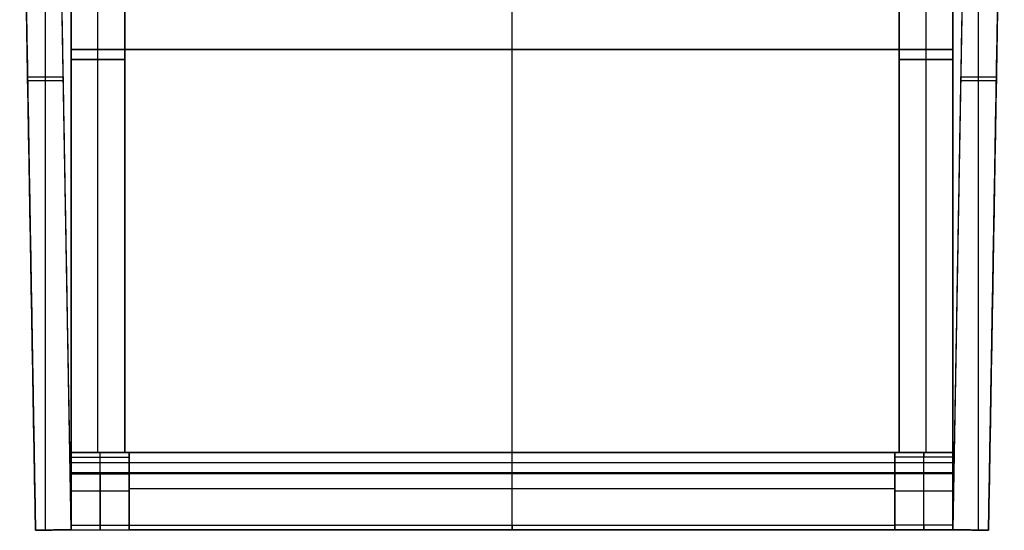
# Model space of a CAD drawing. Header units: millimetres. Extents: x -226 to 225, y -229 to 229.
# Tile 1 of 3: x -221 to 221, y -229 to 0. Entities that reach past the tile are written whole.
import ezdxf

# ---------------------------------------------------------------- set-up
doc = ezdxf.new("R2010")
doc.units = ezdxf.units.MM
doc.layers.add('Défaut', color=7, linetype='Continuous', true_color=0x000000)

msp = doc.modelspace()

# ---------------------------------------------------------------- linework, layer by layer
at = {"layer": 'Défaut'}
for p, q in [((-209.03, -228.5, 20.01), (-209.03, 176.99, 20.01)), ((209.03, -228.5, 20.01), (209.03, 176.99, 20.01)), ((-220.54, 175.52, 37.51), (-213.49, -228.58, 37.51)), ((-209.01, -228.5, 55.01), (-209.01, 174.05, 55.01)), ((-197.49, -228.3, 37.51), (-204.54, 175.52, 37.51)), ((-197.5, 176.2, 454.01), (-197.5, -202.8, 454.01)), ((-197.5, 176.2, 458.51), (-197.5, -202.8, 458.51)), ((0, -202.8, 457.01), (0, 176.2, 457.01)), ((0, -202.8, 451.01), (0, 176.2, 451.01)), ((0, -202.8, 460.01), (0, 176.2, 460.01)), ((0, -202.8, 457.01), (0, 176.2, 457.01)), ((204.54, 175.52, 37.51), (197.49, -228.3, 37.51)), ((197.5, -202.8, 454.01), (197.5, 176.2, 454.01)), ((197.5, -202.8, 458.51), (197.5, 176.2, 458.51)), ((209.01, -228.5, 55.01), (209.01, 174.05, 55.01)), ((213.49, -228.58, 37.51), (220.54, 175.52, 37.51)), ((-197.5, 158.2, 423.01), (-197.5, -193.8, 423.01)), ((-185.5, -193.8, 395.01), (-185.5, 158.2, 395.01)), ((-185.5, -193.8, 451.01), (-185.5, 158.2, 451.01)), ((-173.5, -193.8, 423.01), (-173.5, 158.2, 423.01)), ((173.5, 158.2, 423.01), (173.5, -193.8, 423.01)), ((185.5, -193.8, 451.01), (185.5, 158.2, 451.01)), ((185.5, -193.8, 395.01), (185.5, 158.2, 395.01)), ((197.5, -193.8, 423.01), (197.5, 158.2, 423.01)), ((-197.5, -13.3, 451.01), (-197.5, -13.3, 457.01)), ((-197.5, -13.3, 457.01), (197.5, -13.3, 457.01)), ((197.5, -13.3, 451.01), (-197.5, -13.3, 451.01)), ((-197.5, -13.3, 457.01), (-197.5, -13.3, 460.01)), ((-197.5, -13.3, 460.01), (197.5, -13.3, 460.01)), ((197.5, -13.3, 457.01), (-197.5, -13.3, 457.01)), ((197.5, -13.3, 451.01), (197.5, -13.3, 457.01)), ((197.5, -13.3, 457.01), (197.5, -13.3, 460.01)), ((-173.5, -17.8, 395.01), (-197.5, -17.8, 395.01)), ((-197.5, -17.8, 395.01), (-197.5, -17.8, 451.01)), ((-197.5, -17.8, 451.01), (-173.5, -17.8, 451.01)), ((-173.5, -17.8, 395.01), (-173.5, -17.8, 451.01)), ((173.5, -17.8, 451.01), (197.5, -17.8, 451.01)), ((197.5, -17.8, 395.01), (173.5, -17.8, 395.01)), ((173.5, -17.8, 395.01), (173.5, -17.8, 451.01)), ((197.5, -17.8, 395.01), (197.5, -17.8, 451.01)), ((-217.03, -25.79, 20.01), (-217.03, -25.79, 55.01)), ((-201.03, -25.79, 20.01), (-217.03, -25.79, 20.01)), ((-201.03, -25.65, 20.01), (-201.03, -25.65, 55.01)), ((201.03, -25.65, 20.01), (201.03, -25.65, 55.01)), ((217.03, -25.79, 20.01), (201.03, -25.79, 20.01)), ((217.03, -25.79, 20.01), (217.03, -25.79, 55.01)), ((-217, -27.26, 55.01), (-201, -27.26, 55.01)), ((201, -27.26, 55.01), (217, -27.26, 55.01)), ((-197.5, -193.8, 423.01), (-173.5, -193.8, 423.01)), ((-197.49, -193.8, 226.51), (-171.49, -193.8, 226.51)), ((-197.49, -193.8, 230.01), (-197.49, -228.3, 230.01)), ((-185.5, -193.8, 451.01), (-185.5, -193.8, 395.01)), ((-184.49, -193.8, 2.01), (-184.49, -193.8, 451.01)), ((-184.49, -202.8, 451.01), (-184.49, -193.8, 451.01)), ((-171.5, -193.8, 423.01), (171.5, -193.8, 423.01)), ((-171.5, -193.8, 427.51), (-171.5, -228.3, 427.51)), ((-171.49, -228.3, 230.01), (-171.49, -193.8, 230.01)), ((0, -202.8, 451.01), (0, -193.8, 451.01)), ((0, -193.8, 395.01), (0, -193.8, 451.01)), ((0, -226.3, 395.01), (0, -193.8, 395.01)), ((171.49, -193.8, 226.51), (197.49, -193.8, 226.51)), ((171.49, -193.8, 230.01), (171.49, -228.3, 230.01)), ((171.5, -228.3, 427.51), (171.5, -193.8, 427.51)), ((173.5, -193.8, 423.01), (197.5, -193.8, 423.01)), ((184.49, -202.8, 451.01), (184.49, -193.8, 451.01)), ((184.49, -193.8, 2.01), (184.49, -193.8, 451.01)), ((185.5, -193.8, 451.01), (185.5, -193.8, 395.01)), ((197.49, -228.3, 230.01), (197.49, -193.8, 230.01)), ((-197.49, -198.3, 451.01), (-171.49, -198.3, 451.01)), ((-184.49, -226.3, 0.01), (-184.49, -195.8, 0.01)), ((-171.5, -198.3, 451.01), (171.5, -198.3, 451.01)), ((171.49, -198.3, 451.01), (197.49, -198.3, 451.01)), ((184.49, -226.3, 0.01), (184.49, -195.8, 0.01)), ((-197.5, -202.8, 454.01), (197.5, -202.8, 454.01)), ((-197.5, -202.8, 458.51), (197.5, -202.8, 458.51)), ((-197.49, -202.8, 455.51), (-171.49, -202.8, 455.51)), ((-184.49, -202.8, 451.01), (-184.49, -202.8, 460.01)), ((-184.49, -203.3, 460.01), (-184.49, -202.8, 460.01)), ((-171.5, -202.8, 455.51), (171.5, -202.8, 455.51)), ((0, -202.8, 457.01), (0, -202.8, 451.01)), ((0, -202.8, 460.01), (0, -202.8, 457.01)), ((0, -203.3, 460.01), (0, -202.8, 460.01)), ((0, -202.8, 451.01), (0, -202.8, 460.01)), ((171.49, -202.8, 455.51), (197.49, -202.8, 455.51)), ((184.49, -203.3, 460.01), (184.49, -202.8, 460.01)), ((184.49, -202.8, 451.01), (184.49, -202.8, 460.01)), ((-197.49, -203.05, 460.01), (-171.49, -203.05, 460.01)), ((-171.5, -203.05, 460.01), (171.5, -203.05, 460.01)), ((171.49, -203.05, 460.01), (197.49, -203.05, 460.01)), ((-171.49, -211.05, 0.01), (-197.49, -211.05, 0.01)), ((-197.49, -211.05, 0.01), (-197.49, -211.05, 458.78)), ((171.5, -210.05, 395.01), (-171.5, -210.05, 395.01)), ((-171.5, -211.05, 395.01), (-171.5, -211.05, 458.78)), ((-171.49, -211.05, 0.01), (-171.49, -211.05, 458.78)), ((197.49, -211.05, 0.01), (171.49, -211.05, 0.01)), ((171.49, -211.05, 0.01), (171.49, -211.05, 458.78)), ((171.5, -211.05, 395.01), (171.5, -211.05, 458.78)), ((197.49, -211.05, 0.01), (197.49, -211.05, 458.78)), ((-197.49, -228.3, 37.51), (-213.49, -228.58, 37.51)), ((-205.49, -228.44, 55.01), (-205.49, -228.44, 20.01)), ((-197.49, -228.3, 218.51), (-171.49, -228.3, 218.51)), ((-184.49, -228.3, 435.01), (-184.49, -228.3, 2.01)), ((-171.5, -228.3, 416.01), (171.5, -228.3, 416.01)), ((0, -228.3, 435.01), (0, -228.3, 397.01)), ((171.49, -228.3, 218.51), (197.49, -228.3, 218.51)), ((184.49, -228.3, 435.01), (184.49, -228.3, 2.01)), ((213.49, -228.58, 37.51), (197.49, -228.3, 37.51)), ((205.49, -228.44, 55.01), (205.49, -228.44, 20.01))]:
    msp.add_line(p, q, dxfattribs=at)
at = {"layer": 'Défaut', "extrusion": (1, 0, 0)}
for centre, radius, start, end in [((-195.8, 2.01, -184.49), 2, 270, 0), ((-203.3, 435.01, -184.49), 25, 90, 180), ((-226.3, 2.01, -184.49), 2, 180, 270)]:
    msp.add_arc(centre, radius, start, end, dxfattribs=at)
at = {"layer": 'Défaut', "extrusion": (-1, 0, 0)}
for centre, radius, start, end in [((195.8, 2.01, -184.49), 2, 180, 270), ((203.3, 435.01), 25, 0, 90), ((203.3, 435.01, -184.49), 25, 0, 90), ((226.3, 397.01), 2, 270, 0), ((226.3, 2.01, -184.49), 2, 270, 0)]:
    msp.add_arc(centre, radius, start, end, dxfattribs=at)
at = {"layer": 'Défaut'}
for points in [[(-220.57, 176.99, 20.01), (-217.03, -25.79, 20.01), (-213.49, -228.58, 20.01)], [(-197.49, -228.3, 20.01), (-201.03, -25.65, 20.01), (-204.57, 176.99, 20.01)], [(204.57, 176.99, 20.01), (201.03, -25.65, 20.01), (197.49, -228.3, 20.01)], [(213.49, -228.58, 20.01), (217.03, -25.79, 20.01), (220.57, 176.99, 20.01)], [(-213.49, -228.58, 55.01), (-217, -27.26, 55.01), (-220.52, 174.05, 55.01)], [(-197.49, -228.3, 55.01), (-201, -27.12, 55.01), (-204.52, 174.05, 55.01)], [(-197.5, -202.8, 457.01), (-197.5, -13.3, 457.01), (-197.5, 176.2, 457.01)], [(-197.5, 176.2, 451.01), (-197.5, -13.3, 451.01), (-197.5, -202.8, 451.01)], [(-197.5, -202.8, 460.01), (-197.5, -13.3, 460.01), (-197.5, 176.2, 460.01)], [(-197.5, 176.2, 457.01), (-197.5, -13.3, 457.01), (-197.5, -202.8, 457.01)], [(204.52, 174.05, 55.01), (201, -27.12, 55.01), (197.49, -228.3, 55.01)], [(197.5, 176.2, 457.01), (197.5, -13.3, 457.01), (197.5, -202.8, 457.01)], [(197.5, -202.8, 451.01), (197.5, -13.3, 451.01), (197.5, 176.2, 451.01)], [(197.5, 176.2, 460.01), (197.5, -13.3, 460.01), (197.5, -202.8, 460.01)], [(197.5, -202.8, 457.01), (197.5, -13.3, 457.01), (197.5, 176.2, 457.01)], [(220.52, 174.05, 55.01), (217, -27.26, 55.01), (213.49, -228.58, 55.01)], [(-197.5, -193.8, 395.01), (-197.5, -17.8, 395.01), (-197.5, 158.2, 395.01)], [(-197.5, -193.8, 451.01), (-197.5, -17.8, 451.01), (-197.5, 158.2, 451.01)], [(-173.5, -193.8, 395.01), (-173.5, -17.8, 395.01), (-173.5, 158.2, 395.01)], [(-173.5, 158.2, 451.01), (-173.5, -17.8, 451.01), (-173.5, -193.8, 451.01)], [(173.5, 158.2, 451.01), (173.5, -17.8, 451.01), (173.5, -193.8, 451.01)], [(173.5, -193.8, 395.01), (173.5, -17.8, 395.01), (173.5, 158.2, 395.01)], [(197.5, -193.8, 451.01), (197.5, -17.8, 451.01), (197.5, 158.2, 451.01)], [(197.5, -193.8, 395.01), (197.5, -17.8, 395.01), (197.5, 158.2, 395.01)], [(-173.5, -193.8, 395.01), (-185.5, -193.8, 395.01), (-197.5, -193.8, 395.01)], [(-197.5, -193.8, 395.01), (-197.5, -193.8, 423.01), (-197.5, -193.8, 451.01)], [(-197.5, -193.8, 451.01), (-185.5, -193.8, 451.01), (-173.5, -193.8, 451.01)], [(-197.49, -193.8, 2.01), (-197.49, -193.8, 226.51), (-197.49, -193.8, 451.01)], [(-197.49, -193.8, 451.01), (-184.49, -193.8, 451.01), (-171.49, -193.8, 451.01)], [(-171.49, -193.8, 2.01), (-184.49, -193.8, 2.01), (-197.49, -193.8, 2.01)], [(-197.49, -193.8, 451.01), (-197.49, -198.3, 451.01), (-197.49, -202.8, 451.01)], [(-173.5, -193.8, 451.01), (-173.5, -193.8, 423.01), (-173.5, -193.8, 395.01)], [(171.5, -193.8, 451.01), (0, -193.8, 451.01), (-171.5, -193.8, 451.01)], [(-171.5, -193.8, 451.01), (-171.5, -198.3, 451.01), (-171.5, -202.8, 451.01)], [(171.5, -193.8, 395.01), (0, -193.8, 395.01), (-171.5, -193.8, 395.01)], [(-171.5, -193.8, 395.01), (-171.5, -193.8, 423.01), (-171.5, -193.8, 451.01)], [(-171.5, -226.3, 395.01), (-171.5, -210.05, 395.01), (-171.5, -193.8, 395.01)], [(-171.49, -193.8, 451.01), (-171.49, -193.8, 226.51), (-171.49, -193.8, 2.01)], [(-171.49, -202.8, 451.01), (-171.49, -198.3, 451.01), (-171.49, -193.8, 451.01)], [(171.49, -193.8, 2.01), (184.49, -193.8, 2.01), (197.49, -193.8, 2.01)], [(197.49, -193.8, 451.01), (184.49, -193.8, 451.01), (171.49, -193.8, 451.01)], [(171.49, -193.8, 451.01), (171.49, -198.3, 451.01), (171.49, -202.8, 451.01)], [(171.49, -193.8, 2.01), (171.49, -193.8, 226.51), (171.49, -193.8, 451.01)], [(171.5, -202.8, 451.01), (171.5, -198.3, 451.01), (171.5, -193.8, 451.01)], [(171.5, -193.8, 451.01), (171.5, -193.8, 423.01), (171.5, -193.8, 395.01)], [(171.5, -193.8, 395.01), (171.5, -210.05, 395.01), (171.5, -226.3, 395.01)], [(173.5, -193.8, 451.01), (185.5, -193.8, 451.01), (197.5, -193.8, 451.01)], [(197.5, -193.8, 395.01), (185.5, -193.8, 395.01), (173.5, -193.8, 395.01)], [(173.5, -193.8, 395.01), (173.5, -193.8, 423.01), (173.5, -193.8, 451.01)], [(197.49, -202.8, 451.01), (197.49, -198.3, 451.01), (197.49, -193.8, 451.01)], [(197.49, -193.8, 451.01), (197.49, -193.8, 226.51), (197.49, -193.8, 2.01)], [(197.5, -193.8, 451.01), (197.5, -193.8, 423.01), (197.5, -193.8, 395.01)], [(-197.49, -226.3, 0.01), (-197.49, -211.05, 0.01), (-197.49, -195.8, 0.01)], [(-197.49, -195.8, 0.01), (-184.49, -195.8, 0.01), (-171.49, -195.8, 0.01)], [(-171.49, -195.8, 0.01), (-171.49, -211.05, 0.01), (-171.49, -226.3, 0.01)], [(197.49, -195.8, 0.01), (184.49, -195.8, 0.01), (171.49, -195.8, 0.01)], [(171.49, -226.3, 0.01), (171.49, -211.05, 0.01), (171.49, -195.8, 0.01)], [(197.49, -195.8, 0.01), (197.49, -211.05, 0.01), (197.49, -226.3, 0.01)], [(-197.5, -202.8, 451.01), (-197.5, -202.8, 454.01), (-197.5, -202.8, 457.01)], [(197.5, -202.8, 457.01), (0, -202.8, 457.01), (-197.5, -202.8, 457.01)], [(-197.5, -202.8, 451.01), (0, -202.8, 451.01), (197.5, -202.8, 451.01)], [(-197.5, -202.8, 457.01), (-197.5, -202.8, 458.51), (-197.5, -202.8, 460.01)], [(197.5, -202.8, 460.01), (0, -202.8, 460.01), (-197.5, -202.8, 460.01)], [(-197.5, -202.8, 457.01), (0, -202.8, 457.01), (197.5, -202.8, 457.01)], [(-197.49, -202.8, 451.01), (-184.49, -202.8, 451.01), (-171.49, -202.8, 451.01)], [(-197.49, -202.8, 451.01), (-197.49, -202.8, 455.51), (-197.49, -202.8, 460.01)], [(-197.49, -202.8, 460.01), (-184.49, -202.8, 460.01), (-171.49, -202.8, 460.01)], [(-197.49, -202.8, 460.01), (-197.49, -203.05, 460.01), (-197.49, -203.3, 460.01)], [(171.5, -202.8, 460.01), (0, -202.8, 460.01), (-171.5, -202.8, 460.01)], [(-171.5, -202.8, 460.01), (-171.5, -203.05, 460.01), (-171.5, -203.3, 460.01)], [(171.5, -202.8, 451.01), (0, -202.8, 451.01), (-171.5, -202.8, 451.01)], [(-171.5, -202.8, 451.01), (-171.5, -202.8, 455.51), (-171.5, -202.8, 460.01)], [(-171.49, -202.8, 460.01), (-171.49, -202.8, 455.51), (-171.49, -202.8, 451.01)], [(-171.49, -203.3, 460.01), (-171.49, -203.05, 460.01), (-171.49, -202.8, 460.01)], [(197.49, -202.8, 460.01), (184.49, -202.8, 460.01), (171.49, -202.8, 460.01)], [(171.49, -202.8, 460.01), (171.49, -203.05, 460.01), (171.49, -203.3, 460.01)], [(197.49, -202.8, 451.01), (184.49, -202.8, 451.01), (171.49, -202.8, 451.01)], [(171.49, -202.8, 451.01), (171.49, -202.8, 455.51), (171.49, -202.8, 460.01)], [(171.5, -203.3, 460.01), (171.5, -203.05, 460.01), (171.5, -202.8, 460.01)], [(171.5, -202.8, 460.01), (171.5, -202.8, 455.51), (171.5, -202.8, 451.01)], [(197.49, -203.3, 460.01), (197.49, -203.05, 460.01), (197.49, -202.8, 460.01)], [(197.49, -202.8, 460.01), (197.49, -202.8, 455.51), (197.49, -202.8, 451.01)], [(197.5, -202.8, 457.01), (197.5, -202.8, 454.01), (197.5, -202.8, 451.01)], [(197.5, -202.8, 460.01), (197.5, -202.8, 458.51), (197.5, -202.8, 457.01)], [(-197.49, -203.3, 460.01), (-184.49, -203.3, 460.01), (-171.49, -203.3, 460.01)], [(171.5, -203.3, 460.01), (0, -203.3, 460.01), (-171.5, -203.3, 460.01)], [(197.49, -203.3, 460.01), (184.49, -203.3, 460.01), (171.49, -203.3, 460.01)], [(-197.49, -228.3, 20.01), (-205.49, -228.44, 20.01), (-213.49, -228.58, 20.01)], [(-213.49, -228.58, 55.01), (-205.49, -228.44, 55.01), (-197.49, -228.3, 55.01)], [(-213.49, -228.58, 20.01), (-213.49, -228.58, 37.51), (-213.49, -228.58, 55.01)], [(-197.49, -226.3, 0.01), (-184.49, -226.3, 0.01), (-171.49, -226.3, 0.01)], [(-197.49, -228.3, 435.01), (-184.49, -228.3, 435.01), (-171.49, -228.3, 435.01)], [(-197.49, -228.3, 435.01), (-197.49, -228.3, 218.51), (-197.49, -228.3, 2.01)], [(-197.49, -228.3, 2.01), (-184.49, -228.3, 2.01), (-171.49, -228.3, 2.01)], [(-197.49, -228.3, 55.01), (-197.49, -228.3, 37.51), (-197.49, -228.3, 20.01)], [(-171.5, -226.3, 395.01), (0, -226.3, 395.01), (171.5, -226.3, 395.01)], [(171.5, -228.3, 397.01), (0, -228.3, 397.01), (-171.5, -228.3, 397.01)], [(171.5, -228.3, 435.01), (0, -228.3, 435.01), (-171.5, -228.3, 435.01)], [(-171.5, -228.3, 435.01), (-171.5, -228.3, 416.01), (-171.5, -228.3, 397.01)], [(-171.49, -228.3, 2.01), (-171.49, -228.3, 218.51), (-171.49, -228.3, 435.01)], [(197.49, -226.3, 0.01), (184.49, -226.3, 0.01), (171.49, -226.3, 0.01)], [(197.49, -228.3, 2.01), (184.49, -228.3, 2.01), (171.49, -228.3, 2.01)], [(197.49, -228.3, 435.01), (184.49, -228.3, 435.01), (171.49, -228.3, 435.01)], [(171.49, -228.3, 435.01), (171.49, -228.3, 218.51), (171.49, -228.3, 2.01)], [(171.5, -228.3, 397.01), (171.5, -228.3, 416.01), (171.5, -228.3, 435.01)], [(197.49, -228.3, 2.01), (197.49, -228.3, 218.51), (197.49, -228.3, 435.01)], [(197.49, -228.3, 20.01), (197.49, -228.3, 37.51), (197.49, -228.3, 55.01)], [(197.49, -228.3, 55.01), (205.49, -228.44, 55.01), (213.49, -228.58, 55.01)], [(213.49, -228.58, 20.01), (205.49, -228.44, 20.01), (197.49, -228.3, 20.01)], [(213.49, -228.58, 55.01), (213.49, -228.58, 37.51), (213.49, -228.58, 20.01)]]:
    msp.add_open_spline(points, degree=2, dxfattribs=at)
for points, weights in [([(-197.49, -195.8, 0.01), (-197.49, -193.8, 0.01), (-197.49, -193.8, 2.01)], [1, 0.707106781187, 1]), ([(-171.49, -193.8, 2.01), (-171.49, -193.8, 0.01), (-171.49, -195.8, 0.01)], [1, 0.707106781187, 1]), ([(171.49, -195.8, 0.01), (171.49, -193.8, 0.01), (171.49, -193.8, 2.01)], [1, 0.707106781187, 1]), ([(197.49, -193.8, 2.01), (197.49, -193.8, 0.01), (197.49, -195.8, 0.01)], [1, 0.707106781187, 1]), ([(-197.49, -203.3, 460.01), (-197.49, -228.3, 460.01), (-197.49, -228.3, 435.01)], [1, 0.707106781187, 1]), ([(-171.5, -203.3, 460.01), (-171.5, -228.3, 460.01), (-171.5, -228.3, 435.01)], [1, 0.707106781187, 1]), ([(-171.49, -228.3, 435.01), (-171.49, -228.3, 460.01), (-171.49, -203.3, 460.01)], [1, 0.707106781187, 1]), ([(171.49, -203.3, 460.01), (171.49, -228.3, 460.01), (171.49, -228.3, 435.01)], [1, 0.707106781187, 1]), ([(171.5, -228.3, 435.01), (171.5, -228.3, 460.01), (171.5, -203.3, 460.01)], [1, 0.707106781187, 1]), ([(197.49, -228.3, 435.01), (197.49, -228.3, 460.01), (197.49, -203.3, 460.01)], [1, 0.707106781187, 1]), ([(-197.49, -228.3, 2.01), (-197.49, -228.3, 0.01), (-197.49, -226.3, 0.01)], [1, 0.707106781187, 1]), ([(-171.5, -228.3, 397.01), (-171.5, -228.3, 395.01), (-171.5, -226.3, 395.01)], [1, 0.707106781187, 1]), ([(-171.49, -226.3, 0.01), (-171.49, -228.3, 0.01), (-171.49, -228.3, 2.01)], [1, 0.707106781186, 1]), ([(171.49, -228.3, 2.01), (171.49, -228.3, 0.01), (171.49, -226.3, 0.01)], [1, 0.707106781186, 1]), ([(171.5, -226.3, 395.01), (171.5, -228.3, 395.01), (171.5, -228.3, 397.01)], [1, 0.707106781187, 1]), ([(197.49, -226.3, 0.01), (197.49, -228.3, 0.01), (197.49, -228.3, 2.01)], [1, 0.707106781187, 1])]:
    msp.add_rational_spline(points, weights, degree=2, dxfattribs=at)

doc.saveas('drawing.dxf')
